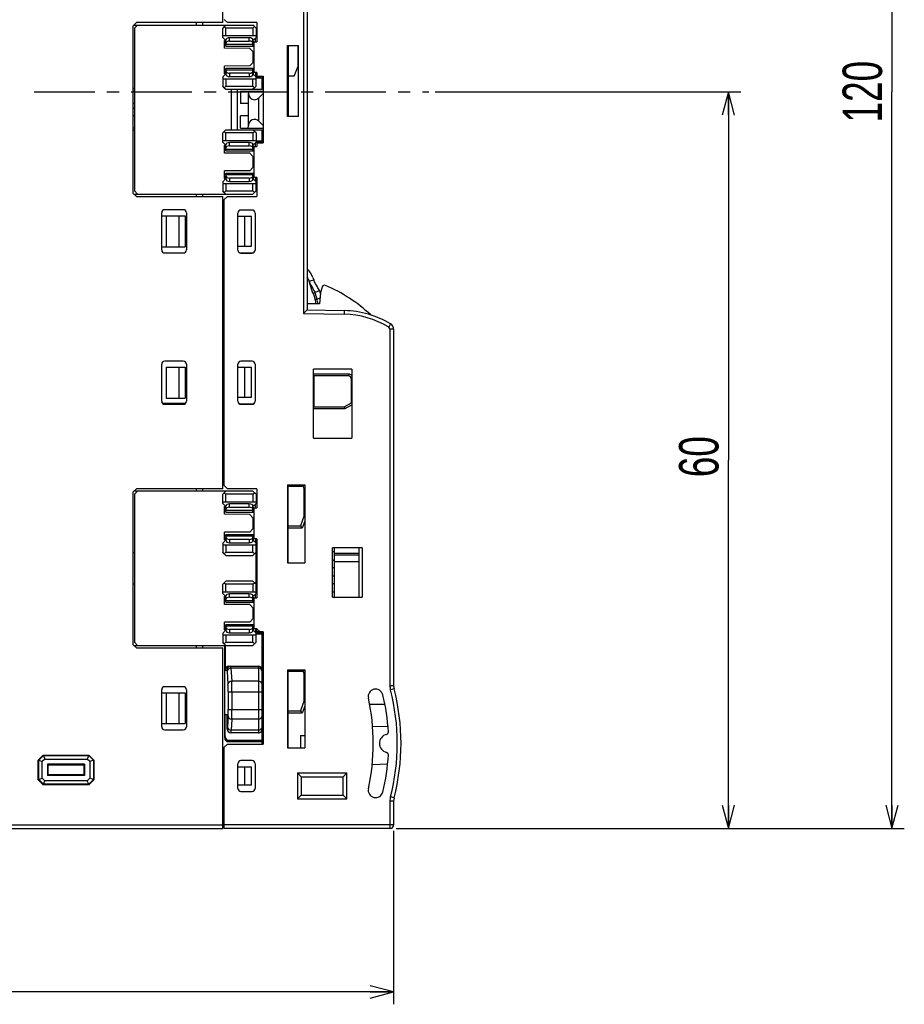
# Model space of a CAD drawing. Extents: x 0 to 238, y 0 to 170.
# Tile 24 of 28: x 167 to 238, y 0 to 80. Entities that reach past the tile are written whole.
import ezdxf

# ---------------------------------------------------------------- set-up
doc = ezdxf.new("R2010")
doc.units = 0
doc.header["$LTSCALE"] = 13.1087
doc.header["$MEASUREMENT"] = 0
doc.linetypes.add('CENTER', pattern=[0.6, 0.375, -0.075, 0.075, -0.075])
doc.layers.get('0').update_dxf_attribs({"linetype": 'CONTINUOUS'})
doc.layers.add('DEFAULT_1', color=7, linetype='CENTER')
doc.styles.add('TEXTSTYLE_2', font='txt', dxfattribs={"width": 0.7})
doc.dimstyles.new('DIMSTYLE_1', dxfattribs={"dimtxt": 3.2, "dimasz": 1.9, "dimexe": 1, "dimexo": 0.5, "dimgap": 0.8, "dimtad": 1, "dimdec": 3, "dimtxsty": 'TEXTSTYLE_2', "dimblk": 'OPEN', "dimblk1": 'OPEN', "dimblk2": 'OPEN', "dimcen": 0.09, "dimazin": 3, "dimtp": 0.001969, "dimtm": 0.001969, "dimtfac": 1, "dimtdec": 0, "dimtofl": 0, "dimtmove": 0, "dimatfit": 3, "dimtolj": 1})

# ---------------------------------------------------------------- blocks, each defined once
blk = doc.blocks.new('_OPEN')
at = {"color": 0, "linetype": 'BYBLOCK'}
for p, q in [((0, 0), (-1, 0.263)), ((-1, -0.263), (0, 0)), ((-1, 0), (0, 0))]:
    blk.add_line(p, q, dxfattribs=at)
blk = doc.blocks.new('*D1')
at = {"color": 2, "linetype": 'CONTINUOUS'}
for p, q in [((197.149, 133.757), (236.54, 133.757)), ((236.54, 133.757), (238.34, 133.757)), ((237.34, 133.757), (237.34, 74.008)), ((237.34, 14.259), (237.34, 74.008)), ((197.149, 14.259), (236.54, 14.259)), ((236.54, 14.259), (238.34, 14.259))]:
    blk.add_line(p, q, dxfattribs=at)
at = {"color": 2, "linetype": 'CONTINUOUS', "xscale": 1.9, "yscale": 1.9, "zscale": 1.9}
for p, rotation in [((237.34, 133.757), 90), ((237.34, 14.259), 270)]:
    blk.add_blockref('_OPEN', p, dxfattribs=dict(at, rotation=rotation))
at = {"color": 2, "linetype": 'CONTINUOUS', "insert": (233.34, 74.008), "char_height": 3.2, "width": 6.72, "attachment_point": 2, "rotation": 90, "style": 'TEXTSTYLE_2'}
blk.add_mtext('120', dxfattribs=at)
blk = doc.blocks.new('*D2')
at = {"color": 2, "linetype": 'CONTINUOUS'}
for p, q in [((121.4, 19.55), (121.4, 1.802)), ((196.949, 14.059), (196.949, 1.802)), ((121.4, 1.802), (121.4, 0.002)), ((196.949, 1.802), (196.949, 0.002)), ((121.4, 1.002), (159.174, 1.002)), ((196.949, 1.002), (159.174, 1.002))]:
    blk.add_line(p, q, dxfattribs=at)
at = {"color": 2, "linetype": 'CONTINUOUS', "xscale": 1.9, "yscale": 1.9, "zscale": 1.9, "rotation": 180}
blk.add_blockref('_OPEN', (121.4, 1.002), dxfattribs=at)
at = {"color": 2, "linetype": 'CONTINUOUS', "xscale": 1.9, "yscale": 1.9, "zscale": 1.9}
blk.add_blockref('_OPEN', (196.949, 1.002), dxfattribs=at)
at = {"color": 2, "linetype": 'CONTINUOUS', "insert": (159.174, 5.002), "char_height": 3.2, "width": 4.48, "attachment_point": 2, "style": 'TEXTSTYLE_2'}
blk.add_mtext('76', dxfattribs=at)
blk = doc.blocks.new('*D6')
at = {"color": 2, "linetype": 'CONTINUOUS'}
for p, q in [((200.314, 74.009), (223.281, 74.009)), ((223.281, 74.009), (225.081, 74.009)), ((224.081, 74.009), (224.081, 44.134)), ((224.081, 14.259), (224.081, 44.134)), ((197.149, 14.259), (223.281, 14.259)), ((223.281, 14.259), (225.081, 14.259))]:
    blk.add_line(p, q, dxfattribs=at)
at = {"color": 2, "linetype": 'CONTINUOUS', "xscale": 1.9, "yscale": 1.9, "zscale": 1.9}
for p, rotation in [((224.081, 74.009), 90), ((224.081, 14.259), 270)]:
    blk.add_blockref('_OPEN', p, dxfattribs=dict(at, rotation=rotation))
at = {"color": 2, "linetype": 'CONTINUOUS', "insert": (220.081, 44.411), "char_height": 3.2, "width": 4.48, "attachment_point": 2, "rotation": 90, "style": 'TEXTSTYLE_2'}
blk.add_mtext('60', dxfattribs=at)

msp = doc.modelspace()

# ---------------------------------------------------------------- linework, layer by layer
at = {"color": 7, "linetype": 'CONTINUOUS'}
for p, q in [((189.6489, 92.0031), (189.6489, 56.0139)), ((189.9487, 91.7082), (189.9487, 56.3088)), ((183.0989, 79.6082), (183.0989, 89.0583)), ((183.224, 79.8583), (183.4741, 79.6082)), ((175.8488, 79.3585), (176.0989, 79.6082)), ((175.8488, 65.7585), (175.8488, 79.3585)), ((175.8991, 79.4081), (185.5486, 79.4081)), ((176.1988, 79.4081), (175.9491, 79.1583)), ((175.9491, 79.1583), (175.9491, 65.9587)), ((183.0989, 79.6082), (176.0989, 79.6082)), ((180.9489, 79.6082), (180.9489, 79.4081)), ((181.4491, 79.6082), (181.4491, 79.4081)), ((183.224, 79.2834), (183.0989, 79.1583)), ((183.0989, 78.4083), (183.0989, 79.1583)), ((183.224, 79.2834), (183.3487, 79.4081)), ((183.224, 79.2834), (183.3487, 79.1583)), ((185.5486, 79.1583), (183.3487, 79.1583)), ((183.3487, 78.5585), (183.3487, 79.1583)), ((185.8739, 79.6082), (183.4741, 79.6082)), ((185.6741, 79.2834), (185.5486, 79.4081)), ((185.5486, 79.1583), (185.6741, 79.2834)), ((185.5486, 79.1583), (185.5486, 78.5585)), ((185.7988, 79.1583), (185.6741, 79.2834)), ((185.7988, 79.1583), (185.7988, 78.4083)), ((185.8739, 79.6082), (185.8739, 78.0583)), ((183.0989, 78.5585), (185.7988, 78.5585)), ((183.3487, 78.1582), (183.0989, 78.4083)), ((185.2489, 78.3835), (183.6491, 78.3835)), ((183.6491, 78.1155), (183.6491, 78.3835)), ((185.2489, 78.1155), (185.2489, 78.3835)), ((185.7988, 78.4083), (185.5486, 78.1582)), ((185.7488, 78.0583), (185.7488, 78.3584)), ((185.8739, 78.5082), (185.7988, 78.5082)), ((185.8739, 78.4083), (185.7988, 78.4083)), ((183.3487, 78.1582), (183.2488, 78.1582)), ((183.2488, 77.535), (183.2488, 78.1582)), ((183.3487, 78.0583), (183.2488, 78.0583)), ((183.2488, 77.9818), (183.3487, 77.9825)), ((183.3487, 77.7824), (183.2488, 77.7582)), ((185.2899, 77.5171), (183.2488, 77.535)), ((183.3473, 77.782), (183.3473, 77.8895)), ((183.3487, 77.7062), (183.3487, 78.1906)), ((183.3487, 77.8585), (185.5486, 77.8585)), ((183.3487, 77.7062), (185.6238, 77.7062)), ((183.6491, 78.1155), (185.2489, 78.1155)), ((185.2899, 77.5171), (185.5486, 77.2583)), ((185.5486, 77.7062), (185.5486, 78.1906)), ((185.6238, 78.0562), (185.5486, 78.0562)), ((185.5576, 78.0583), (185.5576, 78.1672)), ((185.5576, 78.0583), (185.8739, 78.0583)), ((185.6238, 78.0583), (185.6238, 75.5586)), ((188.3488, 77.7582), (189.2486, 77.7582)), ((188.3488, 72.0085), (188.3488, 77.7582)), ((188.3987, 77.7582), (188.3987, 72.0085)), ((189.1987, 76.0826), (189.1987, 77.7582)), ((189.2486, 72.0085), (189.2486, 77.7582)), ((185.5486, 77.2583), (185.5486, 76.3585)), ((185.5486, 77.2081), (185.6238, 77.2081)), ((185.2899, 76.0995), (183.2488, 76.0815)), ((183.2488, 75.4583), (183.2488, 76.0815)), ((183.2488, 75.8583), (183.3487, 75.8342)), ((183.3487, 75.9107), (185.6238, 75.9107)), ((183.3487, 75.9107), (183.3487, 75.4259)), ((185.5486, 76.3585), (185.2899, 76.0995)), ((185.5486, 76.4081), (185.6238, 76.4081)), ((185.5486, 75.4259), (185.5486, 75.9107)), ((188.8986, 75.2582), (189.1987, 76.0826)), ((183.3487, 75.4583), (183.0989, 75.2086)), ((183.0989, 75.2086), (183.0989, 74.4582)), ((183.0989, 75.0584), (185.7988, 75.0584)), ((183.2488, 75.6351), (183.3487, 75.634)), ((183.2488, 75.5586), (183.3487, 75.5586)), ((183.3487, 75.4583), (183.2488, 75.4583)), ((183.3473, 75.7274), (183.3473, 75.8349)), ((185.5486, 75.7584), (183.3487, 75.7584)), ((183.3487, 75.0584), (183.3487, 74.4582)), ((185.2489, 75.5014), (183.6491, 75.5014)), ((183.6491, 75.5014), (183.6491, 75.2334)), ((183.6491, 75.2334), (185.2489, 75.2334)), ((185.2489, 75.5014), (185.2489, 75.2334)), ((185.5486, 75.5606), (185.6238, 75.5606)), ((185.5486, 75.4583), (185.7988, 75.2086)), ((185.5486, 74.4582), (185.5486, 75.0584)), ((185.6231, 75.5586), (185.5576, 75.5586)), ((185.5576, 75.5586), (185.5576, 75.4497)), ((185.8739, 75.5586), (185.6238, 75.5586)), ((185.7488, 75.5586), (185.7488, 75.2582)), ((186.1488, 75.2086), (185.7988, 75.2086)), ((185.7988, 74.4582), (185.7988, 75.2086)), ((186.299, 75.1083), (185.7988, 75.1083)), ((185.8739, 75.5586), (185.8739, 75.2582)), ((185.8739, 75.2582), (186.3737, 75.2582)), ((186.1488, 75.2582), (186.1488, 75.2086)), ((186.299, 74.2081), (186.299, 75.2582)), ((186.3737, 75.2582), (186.3737, 69.8584)), ((188.8986, 75.2582), (188.3987, 75.2582)), ((175.9491, 74.2584), (175.8488, 74.2584)), ((183.224, 74.3335), (183.0989, 74.4582)), ((183.224, 74.3335), (183.3487, 74.4582)), ((183.224, 74.3335), (183.3487, 74.2081)), ((183.3487, 74.4582), (185.5486, 74.4582)), ((185.5486, 74.4582), (185.6741, 74.3335)), ((185.6741, 74.3335), (185.5486, 74.2081)), ((185.7988, 74.4582), (185.6741, 74.3335)), ((175.9491, 74.0586), (175.8488, 74.0586)), ((183.3487, 74.2081), (186.299, 74.2081)), ((183.7989, 70.9085), (183.7989, 74.2081)), ((184.2988, 70.9085), (184.2988, 74.2081)), ((184.5489, 74.0586), (186.3737, 74.0586)), ((184.5489, 74.0586), (184.5489, 73.0582)), ((185.1521, 74.0586), (185.1738, 73.8584)), ((185.1738, 71.2585), (185.1738, 73.8584)), ((186.3737, 73.8512), (186.0275, 73.5047)), ((186.0275, 71.612), (186.0275, 73.5047)), ((175.9491, 73.0582), (175.8488, 73.0582)), ((175.8488, 72.6586), (175.9487, 72.6586)), ((185.1738, 73.0582), (184.5489, 73.0582)), ((175.9491, 72.0584), (175.8488, 72.0584)), ((185.1738, 72.0584), (184.5489, 72.0584)), ((184.5489, 71.0587), (184.5489, 72.0584)), ((189.2486, 72.0085), (188.3488, 72.0085)), ((185.1521, 71.0587), (185.1738, 71.2585)), ((186.3737, 71.2654), (186.0275, 71.612)), ((175.9491, 71.0587), (175.8488, 71.0587)), ((175.9491, 70.8582), (175.8488, 70.8582)), ((183.224, 70.7834), (183.0989, 70.6584)), ((183.0989, 69.9084), (183.0989, 70.6584)), ((183.224, 70.7834), (183.3487, 70.9085)), ((183.224, 70.7834), (183.3487, 70.6584)), ((183.3487, 70.9085), (186.299, 70.9085)), ((185.5486, 70.6584), (183.3487, 70.6584)), ((183.3487, 70.0583), (183.3487, 70.6584)), ((184.5489, 71.0587), (186.3737, 71.0587)), ((185.6741, 70.7834), (185.5486, 70.9085)), ((185.5486, 70.6584), (185.6741, 70.7834)), ((185.5486, 70.6584), (185.5486, 70.0583)), ((185.7988, 70.6584), (185.6741, 70.7834)), ((185.7988, 70.6584), (185.7988, 69.9084)), ((186.299, 69.8584), (186.299, 70.9085)), ((183.0989, 70.0583), (185.7988, 70.0583)), ((183.3487, 69.6586), (183.0989, 69.9084)), ((183.3487, 69.6586), (183.2488, 69.6586)), ((183.2488, 69.0351), (183.2488, 69.6586)), ((183.3487, 69.5584), (183.2488, 69.5584)), ((183.2488, 69.4819), (183.3487, 69.4829)), ((183.3487, 69.2066), (183.3487, 69.691)), ((185.2489, 69.8836), (183.6491, 69.8836)), ((183.6491, 69.6156), (183.6491, 69.8836)), ((183.6491, 69.6156), (185.2489, 69.6156)), ((185.2489, 69.6156), (185.2489, 69.8836)), ((185.7988, 69.9084), (185.5486, 69.6586)), ((185.5486, 69.2066), (185.5486, 69.691)), ((185.6238, 69.5563), (185.5486, 69.5563)), ((185.5576, 69.5584), (185.5576, 69.6669)), ((185.5576, 69.5584), (185.8739, 69.5584)), ((185.6238, 69.5584), (185.6238, 67.0583)), ((185.7488, 69.5584), (185.7488, 69.8584)), ((186.299, 70.0087), (185.7988, 70.0087)), ((186.1987, 69.9084), (185.7988, 69.9084)), ((185.8739, 69.8584), (186.3737, 69.8584)), ((185.8739, 69.8584), (185.8739, 69.5584)), ((186.1987, 69.8584), (186.1987, 69.9084)), ((183.3487, 69.2824), (183.2488, 69.2583)), ((185.2899, 69.0172), (183.2488, 69.0351)), ((183.3473, 69.2821), (183.3473, 69.3896)), ((183.3487, 69.3582), (185.5486, 69.3582)), ((183.3487, 69.2066), (185.6238, 69.2066)), ((185.2899, 69.0172), (185.5486, 68.7584)), ((185.5486, 68.7584), (185.5486, 67.8583)), ((185.5486, 68.7085), (185.6238, 68.7085)), ((185.5486, 67.9085), (185.6238, 67.9085)), ((185.2899, 67.5999), (183.2488, 67.582)), ((183.2488, 66.9584), (183.2488, 67.582)), ((183.2488, 67.3587), (183.3487, 67.3346)), ((183.2488, 67.1352), (183.3487, 67.1341)), ((183.3473, 67.2275), (183.3473, 67.335)), ((183.3487, 67.4104), (185.6238, 67.4104)), ((183.3487, 67.4104), (183.3487, 66.926)), ((185.5486, 67.2585), (183.3487, 67.2585)), ((185.5486, 67.8583), (185.2899, 67.5999)), ((185.5486, 66.926), (185.5486, 67.4104)), ((183.3487, 66.9584), (183.0989, 66.7083)), ((183.0989, 66.7083), (183.0989, 65.9587)), ((183.0989, 66.5584), (185.7988, 66.5584)), ((183.2488, 67.0583), (183.3487, 67.0583)), ((183.3487, 66.9584), (183.2488, 66.9584)), ((183.3487, 66.5584), (183.3487, 65.9587)), ((185.2489, 67.0015), (183.6491, 67.0015)), ((183.6491, 67.0015), (183.6491, 66.7331)), ((183.6491, 66.7331), (185.2489, 66.7331)), ((185.2489, 67.0015), (185.2489, 66.7331)), ((185.5486, 67.0604), (185.6238, 67.0604)), ((185.5486, 66.9584), (185.7988, 66.7083)), ((185.5486, 65.9587), (185.5486, 66.5584)), ((185.6231, 67.0583), (185.5576, 67.0583)), ((185.5576, 67.0583), (185.5576, 66.9501)), ((185.8739, 67.0583), (185.6238, 67.0583)), ((185.7488, 67.0583), (185.7488, 66.7586)), ((185.8739, 66.7083), (185.7988, 66.7083)), ((185.7988, 65.9587), (185.7988, 66.7083)), ((185.8739, 66.6084), (185.7988, 66.6084)), ((185.8739, 67.0583), (185.8739, 65.5087)), ((175.8488, 65.7585), (176.0989, 65.5087)), ((175.8991, 65.7086), (185.5486, 65.7086)), ((175.9491, 65.9587), (176.1988, 65.7086)), ((176.0989, 65.5087), (183.0989, 65.5087)), ((180.9489, 65.7086), (180.9489, 65.5087)), ((181.4491, 65.7086), (181.4491, 65.5087)), ((183.224, 65.8336), (183.0989, 65.9587)), ((183.0989, 41.809), (183.0989, 65.5087)), ((183.224, 65.8336), (183.3487, 65.9587)), ((183.224, 65.8336), (183.3487, 65.7086)), ((183.4741, 65.5087), (183.224, 65.2586)), ((183.3487, 65.9587), (185.5486, 65.9587)), ((183.4741, 65.5087), (185.8739, 65.5087)), ((185.5486, 65.9587), (185.6741, 65.8336)), ((185.6741, 65.8336), (185.5486, 65.7086)), ((185.7988, 65.9587), (185.6741, 65.8336)), ((183.224, 42.0591), (183.224, 65.2586)), ((178.1487, 61.1838), (178.1487, 64.1838)), ((178.1487, 63.9337), (180.049, 63.9337)), ((179.8988, 64.4336), (178.3988, 64.4336)), ((178.5087, 63.9337), (178.5087, 61.4336)), ((179.5481, 63.9337), (179.5481, 61.4336)), ((180.049, 63.9337), (180.049, 61.4336)), ((180.1489, 64.1838), (180.1489, 61.1838)), ((184.3236, 61.1587), (184.3236, 64.1587)), ((185.4388, 63.8834), (184.3236, 63.8834)), ((185.4739, 64.4084), (184.5737, 64.4084)), ((184.8989, 61.4836), (184.8989, 63.8834)), ((185.4388, 61.4836), (185.4388, 63.8834)), ((185.7237, 64.1587), (185.7237, 61.1587)), ((184.3236, 61.4836), (185.4388, 61.4836)), ((178.1487, 61.4336), (180.049, 61.4336)), ((178.3988, 60.9338), (179.8988, 60.9338)), ((184.4649, 60.9338), (185.5828, 60.9338)), ((184.5737, 60.9086), (185.4739, 60.9086)), ((190.0251, 58.8195), (190.0892, 58.6297)), ((190.0892, 58.6297), (190.4681, 58.7579)), ((190.0892, 58.6297), (190.1181, 58.5511)), ((190.4082, 57.6823), (190.0892, 58.6297)), ((190.1181, 58.5511), (190.1526, 58.474)), ((190.1526, 58.474), (190.1774, 58.4237)), ((190.1774, 58.4237), (190.2043, 58.3741)), ((190.2043, 58.3741), (190.2415, 58.309)), ((190.2415, 58.309), (190.4, 58.052)), ((190.4041, 58.9473), (190.4681, 58.7579)), ((190.4971, 58.6786), (190.4681, 58.7579)), ((190.5312, 58.6018), (190.4971, 58.6786)), ((190.5825, 58.5015), (190.5312, 58.6018)), ((190.6201, 58.4368), (190.5825, 58.5015)), ((190.699, 58.3079), (190.6201, 58.4368)), ((190.7775, 58.1791), (190.699, 58.3079)), ((190.4, 58.052), (190.4375, 57.9869)), ((190.4082, 57.6823), (190.5526, 57.7309)), ((190.4082, 57.6823), (190.4406, 57.5876)), ((190.4375, 57.9869), (190.464, 57.9373)), ((190.4406, 57.5876), (190.5901, 57.1435)), ((190.464, 57.9373), (190.4892, 57.8869)), ((190.4892, 57.8869), (190.5233, 57.8098)), ((190.5233, 57.8098), (190.5526, 57.7309)), ((190.9295, 57.858), (190.5526, 57.7309)), ((190.5526, 57.7309), (190.5846, 57.6362)), ((190.5846, 57.6362), (190.7341, 57.1924)), ((190.8147, 58.114), (190.7775, 58.1791)), ((190.8664, 58.0141), (190.8147, 58.114)), ((190.9001, 57.9369), (190.8664, 58.0141)), ((190.9295, 57.858), (190.9001, 57.9369)), ((190.9295, 57.858), (191.018, 57.5962)), ((191.0256, 57.6871), (190.9491, 56.8087)), ((191.1489, 58.1605), (191.0331, 57.7299)), ((190.9491, 56.8087), (189.9487, 56.8087)), ((190.5901, 57.1435), (190.7341, 57.1924)), ((190.7341, 57.1924), (190.9901, 57.2786)), ((189.9483, 56.3084), (189.6489, 56.0139)), ((189.6489, 56.0139), (192.9434, 55.9564)), ((189.9487, 56.3088), (192.9486, 56.2564)), ((192.9486, 56.2564), (192.9434, 55.9564)), ((196.7078, 55.1695), (196.5524, 54.9132)), ((196.9486, 54.7423), (196.6486, 54.7423)), ((196.6486, 54.7423), (196.6486, 25.8327)), ((196.9486, 54.7423), (196.9486, 25.8327)), ((178.1487, 48.9089), (178.1487, 51.9088)), ((179.8988, 52.1586), (178.3988, 52.1586)), ((180.1489, 51.9088), (180.1489, 48.9089)), ((184.3236, 48.9089), (184.3236, 51.9088)), ((185.4739, 52.1586), (184.5737, 52.1586)), ((185.7237, 51.9088), (185.7237, 48.9089)), ((178.5087, 51.659), (180.049, 51.659)), ((178.5087, 51.659), (178.5087, 49.1586)), ((179.5481, 51.659), (179.5481, 49.1586)), ((180.049, 51.659), (180.049, 49.1586)), ((185.4388, 51.6339), (184.3236, 51.6339)), ((184.8989, 49.2337), (184.8989, 51.6339)), ((185.4388, 49.2337), (185.4388, 51.6339)), ((193.5487, 51.5088), (190.4488, 51.5088)), ((190.4488, 45.9089), (190.4488, 51.5088)), ((193.2986, 51.1089), (190.4488, 51.1089)), ((193.2986, 51.1089), (193.2986, 50.959)), ((193.5487, 51.5088), (193.5487, 45.9089)), ((190.4488, 51.0086), (190.4985, 50.959)), ((193.2986, 50.959), (190.4985, 50.959)), ((190.4985, 48.4589), (190.4985, 50.959)), ((193.5484, 50.7589), (193.4984, 50.7589)), ((193.4984, 50.7589), (193.4984, 48.759)), ((178.199, 48.759), (180.099, 48.759)), ((178.5087, 49.1586), (180.049, 49.1586)), ((184.3236, 49.2337), (185.4388, 49.2337)), ((193.4984, 48.759), (192.9789, 48.4589)), ((193.5484, 48.7301), (193.4984, 48.759)), ((178.3988, 48.6591), (179.8988, 48.6591)), ((184.4649, 48.6839), (185.5828, 48.6839)), ((184.5737, 48.6591), (185.4739, 48.6591)), ((190.4488, 48.409), (190.4985, 48.4586)), ((190.4488, 48.3091), (193.0192, 48.3091)), ((190.4985, 48.4589), (192.9789, 48.4589)), ((193.0192, 48.3091), (192.9789, 48.4586)), ((193.0192, 48.3091), (193.5487, 48.6143)), ((190.4488, 45.9089), (193.5487, 45.9089)), ((176.0989, 41.809), (175.8488, 41.5589)), ((175.8488, 29.1592), (175.8488, 41.5589)), ((185.5486, 41.6092), (175.8991, 41.6092)), ((176.1988, 41.6092), (175.9491, 41.3591)), ((183.0989, 41.809), (176.0989, 41.809)), ((180.9489, 41.809), (180.9489, 41.6092)), ((181.4491, 41.809), (181.4491, 41.6092)), ((183.224, 42.0591), (183.4741, 41.809)), ((183.224, 41.4838), (183.3487, 41.6092)), ((185.8739, 41.809), (183.4741, 41.809)), ((185.7988, 41.3591), (185.5486, 41.6092)), ((185.8739, 41.809), (185.8739, 40.2591)), ((188.3488, 42.1356), (189.7488, 42.1346)), ((188.3488, 42.1356), (188.3488, 35.8091)), ((188.3488, 42.0591), (189.7488, 42.0591)), ((188.3987, 35.8091), (188.3987, 42.0584)), ((188.3987, 42.0088), (189.4987, 42.0088)), ((189.4987, 42.0088), (189.4987, 42.0584)), ((189.6985, 41.809), (189.7481, 41.809)), ((189.6985, 39.6331), (189.6985, 41.809)), ((189.7488, 42.1346), (189.7488, 35.8091)), ((175.9491, 41.3591), (175.9491, 29.3593)), ((183.224, 41.4838), (183.0989, 41.3591)), ((183.0989, 40.6091), (183.0989, 41.3591)), ((183.0989, 40.759), (185.7988, 40.759)), ((183.224, 41.4838), (183.3487, 41.3591)), ((185.5486, 41.3591), (183.3487, 41.3591)), ((183.3487, 40.759), (183.3487, 41.3591)), ((185.5486, 41.3591), (185.6741, 41.4838)), ((185.5486, 41.3591), (185.5486, 40.759)), ((185.7988, 41.3591), (185.7988, 40.6091)), ((183.3487, 40.359), (183.0989, 40.6091)), ((183.3487, 40.359), (183.2488, 40.359)), ((183.2488, 39.7358), (183.2488, 40.359)), ((183.3487, 40.2591), (183.2488, 40.2591)), ((183.2488, 40.1822), (183.3487, 40.1833)), ((183.3487, 39.9831), (183.2488, 39.959)), ((183.3473, 39.9824), (183.3473, 40.0899)), ((183.3487, 39.907), (183.3487, 40.3914)), ((183.3487, 40.0589), (185.5486, 40.0589)), ((185.2489, 40.5843), (183.6491, 40.5843)), ((183.6491, 40.3159), (183.6491, 40.5843)), ((183.6491, 40.3159), (185.2489, 40.3159)), ((185.2489, 40.3159), (185.2489, 40.5843)), ((185.7988, 40.6091), (185.5486, 40.359)), ((185.5486, 39.907), (185.5486, 40.3914)), ((185.6238, 40.257), (185.5486, 40.257)), ((185.5576, 40.2591), (185.5576, 40.3676)), ((185.5576, 40.2591), (185.8739, 40.2591)), ((185.6238, 40.2591), (185.6238, 37.759)), ((185.7488, 40.2591), (185.7488, 40.5591)), ((185.8739, 40.709), (185.7988, 40.709)), ((185.8739, 40.6091), (185.7988, 40.6091)), ((185.2899, 39.7179), (183.2488, 39.7358)), ((183.3487, 39.907), (185.6238, 39.907)), ((185.2899, 39.7179), (185.5486, 39.4588)), ((185.5486, 39.4588), (185.5486, 38.559)), ((185.5486, 39.4092), (185.6238, 39.4092)), ((189.6985, 39.6331), (189.3988, 38.8091)), ((189.7488, 39.186), (189.5387, 38.6092)), ((189.6992, 39.6331), (189.7481, 39.6245)), ((185.5486, 38.559), (185.2899, 38.3002)), ((185.5486, 38.6092), (185.6238, 38.6092)), ((188.3488, 38.509), (188.3987, 38.51)), ((188.3987, 38.8091), (189.3988, 38.8091)), ((189.5387, 38.6092), (188.3987, 38.6092)), ((189.3988, 38.8091), (189.5387, 38.6092)), ((183.3487, 37.6591), (183.0989, 37.409)), ((185.2899, 38.3002), (183.2488, 38.2827)), ((183.2488, 37.6591), (183.2488, 38.2827)), ((183.2488, 38.0591), (183.3487, 38.0353)), ((183.2488, 37.8355), (183.3487, 37.8348)), ((183.2488, 37.759), (183.3487, 37.759)), ((183.3487, 37.6591), (183.2488, 37.6591)), ((183.3473, 37.9278), (183.3473, 38.0353)), ((183.3487, 38.1111), (185.6238, 38.1111)), ((183.3487, 38.1111), (183.3487, 37.6267)), ((185.5486, 37.9588), (183.3487, 37.9588)), ((185.2489, 37.7018), (183.6491, 37.7018)), ((183.6491, 37.7018), (183.6491, 37.4338)), ((185.2489, 37.7018), (185.2489, 37.4338)), ((185.5486, 37.6267), (185.5486, 38.1111)), ((185.5486, 37.7611), (185.6238, 37.7611)), ((185.5486, 37.6591), (185.7988, 37.409)), ((185.6231, 37.759), (185.5576, 37.759)), ((185.5576, 37.759), (185.5576, 37.6505)), ((185.8739, 37.759), (185.6238, 37.759)), ((185.7488, 37.759), (185.7488, 37.4593)), ((185.8739, 37.759), (185.8739, 32.9594)), ((183.0989, 37.409), (183.0989, 36.659)), ((183.0989, 37.2592), (185.7988, 37.2592)), ((183.3487, 37.2592), (183.3487, 36.659)), ((183.6491, 37.4338), (185.2489, 37.4338)), ((185.5486, 36.659), (185.5486, 37.2592)), ((185.8739, 37.409), (185.7988, 37.409)), ((185.7988, 33.3091), (185.7988, 37.409)), ((185.8739, 37.3091), (185.7988, 37.3091)), ((194.3986, 37.009), (191.9984, 37.009)), ((191.9984, 33.009), (191.9984, 37.009)), ((192.1486, 33.009), (192.1486, 37.009)), ((194.1488, 33.009), (194.1488, 37.009)), ((194.3986, 37.009), (194.3986, 33.009)), ((175.9491, 36.6091), (175.8488, 36.6091)), ((183.224, 36.534), (183.0989, 36.659)), ((183.224, 36.534), (183.3487, 36.659)), ((183.224, 36.534), (183.3487, 36.4093)), ((183.3487, 36.659), (185.5486, 36.659)), ((183.3487, 36.4093), (185.5486, 36.4093)), ((185.5486, 36.659), (185.6741, 36.534)), ((185.6741, 36.534), (185.5486, 36.4093)), ((185.7988, 36.659), (185.6741, 36.534)), ((185.8739, 36.3052), (185.7988, 36.3045)), ((192.1486, 36.5918), (194.1488, 36.5918)), ((192.1486, 36.4506), (194.1488, 36.4506)), ((188.3488, 35.8091), (189.7488, 35.8091)), ((192.1486, 35.9091), (194.1488, 35.9091)), ((185.8739, 34.4129), (185.7988, 34.4136)), ((175.8488, 34.1094), (175.9491, 34.1094)), ((183.224, 34.1841), (183.0989, 34.0591)), ((183.0989, 33.3091), (183.0989, 34.0591)), ((183.224, 34.1841), (183.3487, 34.3092)), ((183.224, 34.1841), (183.3487, 34.0591)), ((185.5486, 34.3092), (183.3487, 34.3092)), ((185.5486, 34.0591), (183.3487, 34.0591)), ((183.3487, 33.4589), (183.3487, 34.0591)), ((185.6741, 34.1841), (185.5486, 34.3092)), ((185.5486, 34.0591), (185.6741, 34.1841)), ((185.5486, 34.0591), (185.5486, 33.4589)), ((185.7988, 34.0591), (185.6741, 34.1841)), ((183.0989, 33.4589), (185.7988, 33.4589)), ((183.3487, 33.0593), (183.0989, 33.3091)), ((183.3487, 33.0593), (183.2488, 33.0593)), ((183.2488, 32.4357), (183.2488, 33.0593)), ((183.3487, 32.9594), (183.2488, 32.9594)), ((183.2488, 32.8826), (183.3487, 32.8836)), ((183.3473, 32.6828), (183.3473, 32.7902)), ((183.3487, 32.6073), (183.3487, 33.0917)), ((183.3487, 32.7589), (185.5486, 32.7589)), ((185.2489, 33.2846), (183.6491, 33.2846)), ((183.6491, 33.0163), (183.6491, 33.2846)), ((183.6491, 33.0163), (185.2489, 33.0163)), ((185.2489, 33.0163), (185.2489, 33.2846)), ((185.7988, 33.3091), (185.5486, 33.0593)), ((185.5486, 32.6073), (185.5486, 33.0917)), ((185.6238, 32.957), (185.5486, 32.957)), ((185.5576, 32.9594), (185.5576, 33.0676)), ((185.5576, 32.9594), (185.8739, 32.9594)), ((185.6238, 32.9594), (185.6238, 30.459)), ((185.7488, 32.9594), (185.7488, 33.2591)), ((185.8739, 33.4093), (185.7988, 33.4093)), ((185.8739, 33.3091), (185.7988, 33.3091)), ((191.9984, 33.009), (194.3986, 33.009)), ((183.3487, 32.6831), (183.2488, 32.659)), ((185.2899, 32.4179), (183.2488, 32.4357)), ((183.3487, 32.6073), (185.6238, 32.6073)), ((185.2899, 32.4179), (185.5486, 32.1591)), ((185.5486, 32.1591), (185.5486, 31.2589)), ((185.5486, 32.1092), (185.6238, 32.1092)), ((185.5486, 31.2589), (185.2899, 31.0006)), ((185.5486, 31.3092), (185.6238, 31.3092)), ((183.3487, 30.3591), (183.0989, 30.109)), ((185.2899, 31.0006), (183.2488, 30.9826)), ((183.2488, 30.3591), (183.2488, 30.9826)), ((183.2488, 30.7594), (183.3487, 30.7353)), ((183.2488, 30.5358), (183.3487, 30.5348)), ((183.2488, 30.459), (183.3487, 30.459)), ((183.3487, 30.3591), (183.2488, 30.3591)), ((183.3473, 30.6281), (183.3473, 30.7356)), ((183.3487, 30.8111), (185.6238, 30.8111)), ((183.3487, 30.8111), (183.3487, 30.3267)), ((185.5486, 30.6592), (183.3487, 30.6592)), ((185.2489, 30.4022), (183.6491, 30.4022)), ((183.6491, 30.4022), (183.6491, 30.1338)), ((185.2489, 30.4022), (185.2489, 30.1338)), ((185.5486, 30.3267), (185.5486, 30.8111)), ((185.5486, 30.4611), (185.6238, 30.4611)), ((185.5486, 30.3591), (185.7988, 30.109)), ((185.6231, 30.459), (185.5576, 30.459)), ((185.5576, 30.459), (185.5576, 30.3508)), ((185.8739, 30.459), (185.6238, 30.459)), ((185.7488, 30.459), (185.7488, 30.1593)), ((185.8739, 30.2092), (185.8739, 30.4611)), ((186.124, 30.2092), (185.8739, 30.459)), ((183.0989, 30.109), (183.0989, 29.3593)), ((183.0989, 29.9591), (185.7988, 29.9591)), ((183.3487, 29.9591), (183.3487, 29.3593)), ((183.6491, 30.1338), (185.2489, 30.1338)), ((185.5486, 29.3593), (185.5486, 29.9591)), ((186.1488, 30.109), (185.7988, 30.109)), ((185.7988, 29.3593), (185.7988, 30.109)), ((186.299, 30.0091), (185.7988, 30.0091)), ((186.3737, 30.2092), (185.8739, 30.2092)), ((186.1488, 30.2092), (186.1488, 30.109)), ((186.299, 21.1092), (186.299, 30.2092)), ((186.3737, 30.2092), (186.3737, 21.1092)), ((176.0989, 28.9094), (175.8488, 29.1592)), ((175.8991, 29.1093), (183.2991, 29.1093)), ((175.9491, 29.3593), (176.1988, 29.1093)), ((176.0989, 28.9094), (183.0989, 28.9094)), ((180.9489, 29.1093), (180.9489, 28.9094)), ((181.4491, 29.1093), (181.4491, 28.9094)), ((183.224, 29.2343), (183.0989, 29.3593)), ((183.0989, 14.2594), (183.0989, 28.9094)), ((183.224, 29.2343), (183.3487, 29.3593)), ((183.224, 29.2343), (183.3487, 29.1093)), ((183.255, 21.6005), (183.255, 29.1093)), ((183.2991, 29.1093), (183.2991, 27.1108)), ((183.3487, 29.3593), (185.5486, 29.3593)), ((183.3487, 29.1093), (185.5486, 29.1093)), ((185.5486, 29.3593), (185.6741, 29.2343)), ((185.6741, 29.2343), (185.5486, 29.1093)), ((185.7988, 29.3593), (185.6741, 29.2343)), ((183.5991, 27.4095), (185.9986, 27.4095)), ((183.749, 27.4033), (183.7476, 27.4081)), ((183.7517, 27.3853), (183.749, 27.4033)), ((183.7545, 27.3557), (183.7517, 27.3853)), ((183.7593, 27.2668), (183.7545, 27.3557)), ((185.9986, 27.2668), (183.7593, 27.2668)), ((183.7593, 27.2668), (183.8213, 26.2006)), ((185.9986, 27.4095), (185.9986, 22.0094)), ((183.2991, 27.109), (183.4465, 27.109)), ((183.4593, 27.0095), (183.5213, 25.9433)), ((188.3488, 27.1359), (189.7488, 27.1346)), ((188.3488, 27.1359), (188.3488, 20.8095)), ((188.3488, 27.0594), (189.7488, 27.0594)), ((188.3987, 20.8095), (188.3987, 27.0588)), ((188.3987, 27.0091), (189.4987, 27.0091)), ((189.4987, 27.0091), (189.4987, 27.0588)), ((189.6985, 26.8093), (189.7481, 26.8093)), ((189.6985, 24.6335), (189.6985, 26.8093)), ((189.7488, 27.1346), (189.7488, 20.8095)), ((179.8988, 25.7593), (178.3988, 25.7593)), ((185.9986, 26.2006), (183.8213, 26.2006)), ((196.9486, 25.8327), (196.6486, 25.8327)), ((196.981, 25.5802), (196.6906, 25.5044)), ((178.1487, 22.5093), (178.1487, 25.5092)), ((178.1487, 25.2591), (180.049, 25.2591)), ((178.5087, 25.2591), (178.5087, 22.7594)), ((179.5481, 25.2591), (179.5481, 22.7594)), ((180.049, 25.2591), (180.049, 22.7594)), ((180.1489, 25.5092), (180.1489, 22.5093)), ((183.5333, 25.3431), (186.299, 25.3431)), ((183.5333, 25.3431), (183.5333, 23.9021)), ((183.833, 25.3431), (183.833, 23.9021)), ((180.049, 24.0595), (180.1489, 24.0595)), ((189.6985, 24.6335), (189.3988, 23.8094)), ((189.7488, 24.1863), (189.5387, 23.6092)), ((189.6992, 24.6335), (189.7481, 24.6248)), ((196.2451, 24.3093), (195.0073, 24.3093)), ((183.2991, 23.5093), (183.4561, 23.5093)), ((183.2991, 21.7097), (183.2991, 23.5093)), ((183.4561, 22.3095), (183.4561, 23.5093)), ((183.5243, 23.3657), (183.4872, 22.4731)), ((183.5333, 23.9021), (186.299, 23.9021)), ((186.3737, 23.2596), (186.299, 23.2596)), ((188.3987, 23.2596), (188.3488, 23.2596)), ((188.3987, 23.8094), (189.3988, 23.8094)), ((189.5387, 23.6092), (188.3987, 23.6092)), ((189.3988, 23.809), (189.5387, 23.6092)), ((178.1487, 22.7594), (180.049, 22.7594)), ((183.8241, 23.1362), (183.7869, 22.2433)), ((185.9986, 23.1362), (183.8241, 23.1362)), ((195.2409, 22.5692), (196.4921, 22.5251)), ((178.3988, 22.2591), (179.8988, 22.2591)), ((183.255, 21.6005), (183.2991, 21.7097)), ((183.4716, 22.3095), (183.4561, 22.3095)), ((185.9986, 22.0094), (183.7562, 22.0094)), ((185.9986, 22.2433), (183.7869, 22.2433)), ((186.3737, 22.2591), (186.2949, 22.2591)), ((188.3987, 22.2591), (188.3488, 22.2591)), ((189.3988, 21.8092), (189.7488, 21.8092)), ((189.3988, 21.8092), (189.3988, 20.8095)), ((183.4741, 21.1092), (183.224, 20.8594)), ((183.224, 14.2594), (183.224, 20.8594)), ((183.4741, 21.1092), (186.3737, 21.1092)), ((183.5547, 21.3), (183.5981, 21.4096)), ((183.5547, 21.3), (186.299, 21.3)), ((183.5981, 21.4096), (186.299, 21.4096)), ((188.3488, 20.8095), (189.7488, 20.8095)), ((168.5491, 20.2093), (168.1492, 19.8094)), ((168.5653, 20.1701), (168.1885, 19.7932)), ((168.5491, 20.2093), (172.2491, 20.2093)), ((168.5491, 20.2093), (168.5653, 20.1701)), ((168.5653, 20.1701), (172.2329, 20.1701)), ((168.5653, 20.1701), (168.6804, 19.8928)), ((172.2329, 20.1701), (172.1179, 19.8928)), ((172.2491, 20.2093), (172.2329, 20.1701)), ((172.6098, 19.7932), (172.2329, 20.1701)), ((172.6491, 19.8094), (172.2491, 20.2093)), ((168.1492, 19.8094), (168.1885, 19.7932)), ((168.1492, 18.2095), (168.1492, 19.8094)), ((168.1885, 19.7932), (168.4658, 19.6781)), ((168.1885, 18.2257), (168.1885, 19.7932)), ((168.6804, 19.8928), (168.4658, 19.6781)), ((168.4658, 18.3408), (168.4658, 19.6781)), ((168.6804, 19.8928), (172.1179, 19.8928)), ((171.9015, 19.4618), (168.8968, 19.4618)), ((168.9491, 19.4094), (168.8968, 19.4618)), ((168.8968, 19.4618), (168.8968, 18.5571)), ((168.9491, 19.4094), (171.8491, 19.4094)), ((168.9491, 18.6095), (168.9491, 19.4094)), ((171.8491, 19.4094), (171.9015, 19.4618)), ((171.8491, 19.4094), (171.8491, 18.6095)), ((171.9015, 19.4618), (171.9015, 18.5571)), ((172.3325, 19.6781), (172.1179, 19.8928)), ((172.6098, 19.7932), (172.3325, 19.6781)), ((172.3325, 19.6781), (172.3325, 18.3408)), ((172.6491, 19.8094), (172.6098, 19.7932)), ((172.6098, 19.7932), (172.6098, 18.2257)), ((172.6491, 19.8094), (172.6491, 18.2095)), ((184.3236, 17.5095), (184.3236, 19.5093)), ((184.3236, 19.2592), (185.4388, 19.2592)), ((185.4739, 19.7594), (184.5737, 19.7594)), ((184.8989, 17.7592), (184.8989, 19.2592)), ((185.4388, 17.7592), (185.4388, 19.2592)), ((185.7237, 19.5093), (185.7237, 17.5095)), ((195.2133, 19.4487), (196.4642, 19.4924)), ((168.9491, 18.6095), (168.8968, 18.5571)), ((171.9015, 18.5571), (168.8968, 18.5571)), ((171.8491, 18.6095), (168.9491, 18.6095)), ((171.8491, 18.6095), (171.9015, 18.5571)), ((189.1487, 18.7593), (193.1487, 18.7593)), ((189.1487, 18.7593), (189.4484, 18.46)), ((189.1487, 18.7593), (189.1487, 16.6596)), ((189.4488, 18.4593), (192.8487, 18.4593)), ((189.4488, 18.4593), (189.4488, 16.9593)), ((192.8487, 16.9593), (192.8487, 18.4593)), ((193.1487, 18.7593), (192.849, 18.46)), ((193.1487, 16.6596), (193.1487, 18.7593)), ((168.1492, 18.2095), (168.1885, 18.2257)), ((168.5491, 17.8095), (168.1492, 18.2095)), ((168.1885, 18.2257), (168.4658, 18.3408)), ((168.5653, 17.8488), (168.1885, 18.2257)), ((168.6804, 18.1258), (168.4658, 18.3408)), ((168.5491, 17.8095), (168.5653, 17.8488)), ((172.2491, 17.8095), (168.5491, 17.8095)), ((168.5653, 17.8488), (168.6804, 18.1258)), ((172.2329, 17.8488), (168.5653, 17.8488)), ((172.1179, 18.1258), (168.6804, 18.1258)), ((172.1179, 18.1258), (172.3325, 18.3408)), ((172.2329, 17.8488), (172.1179, 18.1258)), ((172.2329, 17.8488), (172.6098, 18.2257)), ((172.2491, 17.8095), (172.2329, 17.8488)), ((172.2491, 17.8095), (172.6491, 18.2095)), ((172.6098, 18.2257), (172.3325, 18.3408)), ((172.6491, 18.2095), (172.6098, 18.2257)), ((185.4388, 17.7592), (184.3236, 17.7592)), ((184.5737, 17.2594), (185.4739, 17.2594)), ((189.1487, 16.6596), (189.4484, 16.9593)), ((189.4488, 16.9593), (192.8487, 16.9593)), ((193.1487, 16.6596), (192.849, 16.9593)), ((196.981, 16.7388), (196.6906, 16.8146)), ((183.0989, 16.0595), (183.224, 16.0595)), ((189.1487, 16.6596), (193.1487, 16.6596)), ((196.9486, 16.486), (196.6486, 16.486)), ((196.6486, 16.486), (196.6486, 14.2594)), ((196.9486, 16.486), (196.9486, 14.5595)), ((183.0989, 15.4593), (183.224, 15.4593)), ((183.0989, 15.3594), (183.1854, 15.3594)), ((183.2136, 14.5595), (183.1854, 15.3594)), ((149.174, 14.5595), (183.0989, 14.5595)), ((196.9486, 14.5595), (183.2136, 14.5595)), ((183.224, 14.2598), (183.2136, 14.5595)), ((123.6119, 14.2594), (183.0989, 14.2594)), ((196.6486, 14.2594), (183.224, 14.2594))]:
    msp.add_line(p, q, dxfattribs=at)
for centre, radius, start, end in [((185.6739, 71.2584), 0.5001, 44.995648, 179.989986), ((179.8989, 64.1835), 0.25, 0.054158, 90.018619), ((184.5736, 64.1584), 0.25, 89.974436, 179.944695), ((185.4742, 64.1589), 0.2495, 359.940526, 90.059475), ((178.3988, 61.1838), 0.2501, 179.996308, 270.003692), ((179.8991, 61.1836), 0.2499, 269.943423, 0.048495), ((184.5739, 61.1589), 0.2503, 180.044627, 269.963455), ((185.4739, 61.1584), 0.2498, 270.002696, 0.07009), ((188.891, 58.4381), 1.5964, 18.602627, 48.510904), ((186.6551, 46.9539), 12.2994, 46.697445, 67.210315), ((188.9648, 56.5978), 1.7145, 7.06644, 18.561919), ((188.9763, 56.5997), 1.8551, 6.4679, 18.634323), ((192.8178, 48.7572), 7.2003, 58.75609, 89.000304), ((192.8177, 48.7597), 7.4978, 58.746832, 89.000147), ((196.4496, 54.7425), 0.499, 359.986075, 58.841987), ((178.3988, 51.9086), 0.25, 89.987695, 179.94761), ((179.8991, 51.9087), 0.2498, 0.007557, 90.06522), ((184.5736, 51.9085), 0.25, 89.981339, 179.945884), ((185.4741, 51.909), 0.2495, 359.939345, 90.052565), ((193.2985, 50.7585), 0.3504, 44.43413, 89.984573), ((178.3987, 48.9091), 0.25, 180.053578, 270.019209), ((179.8991, 48.9089), 0.2498, 269.927877, 359.991254), ((184.5736, 48.9091), 0.25, 180.055305, 270.025564), ((185.4742, 48.9086), 0.2495, 269.940525, 0.059474), ((189.4986, 41.8089), 0.2, 0.040916, 89.959378), ((191.7946, 35.3891), 0.6741, 58.320191, 72.401176), ((191.8021, 36.0159), 0.6591, 287.332188, 301.723903), ((191.8027, 34.7199), 0.6575, 287.315551, 301.74054), ((191.7992, 32.8065), 0.6661, 58.352064, 72.591846), ((183.5993, 27.1093), 0.3002, 90.027527, 179.710273), ((183.7467, 27.1093), 0.3002, 90.020717, 180.046604), ((185.9987, 27.1092), 0.3002, 359.967046, 90.032952), ((189.4986, 26.8092), 0.2, 0.040684, 89.959315), ((178.399, 25.509), 0.2503, 90.049806, 179.958277), ((179.8988, 25.5092), 0.2501, 359.996884, 90.003115), ((171.9233, 25.4297), 11.6097, 359.572754, 2.535353), ((159.2883, 25.4458), 24.5446, 359.760425, 1.762281), ((195.4879, 24.9595), 0.5999, 13.806303, 192.349624), ((180.0524, 21.1595), 17.4963, 345.364826, 14.635174), ((178.1155, 21.1595), 17.1833, 347.661944, 12.338056), ((180.0467, 21.1591), 16.5019, 3.245704, 13.825943), ((180.057, 21.1595), 17.1917, 345.360799, 14.639201), ((168.8444, 23.8608), 14.6886, 358.068211, 0.160867), ((154.0477, 23.8539), 29.7853, 358.619395, 0.092699), ((179.8986, 22.5095), 0.2503, 270.048617, 359.951384), ((183.5548, 21.5995), 0.2995, 179.820274, 269.849101), ((183.5982, 21.7084), 0.2992, 179.760934, 269.900566), ((183.756, 22.3092), 0.2999, 179.958898, 270.041101), ((183.7714, 22.3092), 0.2998, 179.944506, 269.988094), ((185.9988, 22.3095), 0.3001, 269.948374, 359.984308), ((196.5489, 21.1593), 0.7501, 103.785392, 256.214608), ((180.0551, 21.1587), 16.4935, 346.171001, 356.755578), ((184.5739, 19.5091), 0.2503, 90.043444, 179.956558), ((185.4739, 19.5096), 0.2498, 359.928733, 89.990398), ((184.5739, 17.5097), 0.2503, 180.043442, 269.956556), ((185.4739, 17.5092), 0.2498, 270.009602, 0.071267), ((195.4879, 17.3592), 0.5999, 167.627584, 346.216489), ((197.9435, 16.4872), 0.9949, 165.348646, 180.070889), ((196.6485, 14.5595), 0.3001, 270.006332, 359.99367)]:
    msp.add_arc(centre, radius, start, end, dxfattribs=at)
for points in [[(183.6491, 78.3835), (183.483, 78.3835), (183.3487, 78.2974), (183.3487, 78.1906)], [(185.5486, 78.1906), (185.5486, 78.2974), (185.4143, 78.3835), (185.2489, 78.3835)], [(183.6491, 78.1155), (183.483, 78.1155), (183.3487, 78.029), (183.3487, 77.9226)], [(185.5486, 77.9226), (185.5486, 78.029), (185.4143, 78.1155), (185.2489, 78.1155)], [(185.5573, 78.0583), (185.5542, 78.059), (185.5507, 78.0576), (185.5486, 78.0552)], [(183.3487, 75.6943), (183.3487, 75.5875), (183.483, 75.5014), (183.6491, 75.5014)], [(183.3487, 75.4259), (183.3487, 75.3195), (183.483, 75.2334), (183.6491, 75.2334)], [(185.2489, 75.5014), (185.4143, 75.5014), (185.5486, 75.5875), (185.5486, 75.6943)], [(185.2489, 75.2334), (185.4143, 75.2334), (185.5486, 75.3195), (185.5486, 75.4259)], [(185.5486, 75.5613), (185.5507, 75.5586), (185.5542, 75.5576), (185.5573, 75.5586)], [(183.6491, 69.8836), (183.483, 69.8836), (183.3487, 69.7971), (183.3487, 69.691)], [(183.6491, 69.6156), (183.483, 69.6156), (183.3487, 69.5291), (183.3487, 69.4226)], [(185.5486, 69.691), (185.5486, 69.7971), (185.4143, 69.8836), (185.2489, 69.8836)], [(185.5486, 69.4226), (185.5486, 69.5291), (185.4143, 69.6156), (185.2489, 69.6156)], [(185.5573, 69.558), (185.5542, 69.5594), (185.5507, 69.558), (185.5486, 69.5553)], [(183.3487, 67.194), (183.3487, 67.088), (183.483, 67.0015), (183.6491, 67.0015)], [(185.2489, 67.0015), (185.4143, 67.0015), (185.5486, 67.088), (185.5486, 67.194)], [(183.3487, 66.926), (183.3487, 66.8196), (183.483, 66.7331), (183.6491, 66.7331)], [(185.2489, 66.7331), (185.4143, 66.7331), (185.5486, 66.8196), (185.5486, 66.926)], [(185.5486, 67.0617), (185.5507, 67.059), (185.5542, 67.0576), (185.5573, 67.059)], [(178.3988, 64.4336), (178.261, 64.4336), (178.1487, 64.3216), (178.1487, 64.1838)], [(190.0251, 58.8195), (190.0045, 58.8805), (189.979, 58.9401), (189.9487, 58.9969)], [(191.0331, 57.7299), (191.0297, 57.7157), (191.0269, 57.7016), (191.0256, 57.6871)], [(196.6486, 54.7423), (196.6486, 54.8119), (196.612, 54.877), (196.5524, 54.9132)], [(193.4984, 50.7589), (193.4984, 50.8694), (193.4092, 50.959), (193.2986, 50.959)], [(183.6491, 40.5843), (183.483, 40.5843), (183.3487, 40.4978), (183.3487, 40.3914)], [(183.6491, 40.3159), (183.483, 40.3159), (183.3487, 40.2298), (183.3487, 40.1233)], [(185.5486, 40.3914), (185.5486, 40.4978), (185.4143, 40.5843), (185.2489, 40.5843)], [(185.5486, 40.1233), (185.5486, 40.2298), (185.4143, 40.3159), (185.2489, 40.3159)], [(185.5573, 40.2587), (185.5542, 40.2598), (185.5507, 40.2587), (185.5486, 40.256)], [(183.3487, 37.8948), (183.3487, 37.7883), (183.483, 37.7018), (183.6491, 37.7018)], [(183.3487, 37.6267), (183.3487, 37.52), (183.483, 37.4338), (183.6491, 37.4338)], [(185.2489, 37.7018), (185.4143, 37.7018), (185.5486, 37.7883), (185.5486, 37.8948)], [(185.2489, 37.4338), (185.4143, 37.4338), (185.5486, 37.52), (185.5486, 37.6267)], [(185.5486, 37.7621), (185.5507, 37.7597), (185.5542, 37.7583), (185.5573, 37.7594)], [(191.9984, 36.6814), (192.0515, 36.698), (192.1018, 36.7214), (192.1486, 36.75)], [(192.1486, 34.6682), (192.1018, 34.6971), (192.0515, 34.7198), (191.9984, 34.7367)], [(183.6491, 33.2846), (183.483, 33.2846), (183.3487, 33.1978), (183.3487, 33.0917)], [(183.6491, 33.0163), (183.483, 33.0163), (183.3487, 32.9298), (183.3487, 32.8237)], [(185.5486, 33.0917), (185.5486, 33.1978), (185.4143, 33.2846), (185.2489, 33.2846)], [(185.5486, 32.8237), (185.5486, 32.9298), (185.4143, 33.0163), (185.2489, 33.0163)], [(185.5573, 32.9587), (185.5542, 32.9601), (185.5507, 32.9587), (185.5486, 32.956)], [(183.3487, 30.5947), (183.3487, 30.4886), (183.483, 30.4022), (183.6491, 30.4022)], [(185.2489, 30.4022), (185.4143, 30.4022), (185.5486, 30.4886), (185.5486, 30.5947)], [(185.5486, 30.4625), (185.5507, 30.4597), (185.5542, 30.4583), (185.5573, 30.4597)], [(183.3487, 30.3267), (183.3487, 30.2203), (183.483, 30.1338), (183.6491, 30.1338)], [(185.2489, 30.1338), (185.4143, 30.1338), (185.5486, 30.2203), (185.5486, 30.3267)], [(183.7593, 27.2668), (183.5953, 27.2641), (183.4624, 27.1497), (183.4593, 27.0095)], [(186.299, 27.0095), (186.299, 27.1518), (186.1646, 27.2668), (185.9986, 27.2668)], [(183.4593, 27.0095), (183.4554, 27.0746), (183.4513, 27.109), (183.4465, 27.109)], [(183.8213, 26.2006), (183.6577, 26.1982), (183.5243, 26.0838), (183.5213, 25.9433)], [(186.299, 25.9433), (186.299, 26.0852), (186.1646, 26.2006), (185.9986, 26.2006)], [(196.6486, 25.8327), (196.6486, 25.7217), (196.663, 25.6115), (196.6906, 25.5044)], [(196.9486, 25.8327), (196.9486, 25.7476), (196.9593, 25.6625), (196.981, 25.5802)], [(183.5243, 23.3657), (183.5282, 23.241), (183.6615, 23.139), (183.8241, 23.1362)], [(185.9986, 23.1362), (186.1646, 23.1362), (186.299, 23.2389), (186.299, 23.3657)], [(178.1487, 22.5093), (178.1487, 22.3715), (178.261, 22.2591), (178.3988, 22.2591)], [(183.4716, 22.3095), (183.4775, 22.3095), (183.483, 22.3673), (183.4872, 22.4731)], [(183.4872, 22.4731), (183.4909, 22.348), (183.6242, 22.2461), (183.7869, 22.2433)], [(185.9986, 22.2433), (186.1646, 22.2433), (186.299, 22.346), (186.299, 22.4731)], [(196.3702, 21.8878), (196.4639, 21.9105), (196.5276, 21.9973), (196.5221, 22.0935)], [(196.5221, 20.2252), (196.5276, 20.3217), (196.4639, 20.4078), (196.3702, 20.4309)], [(196.6906, 16.8146), (196.663, 16.7071), (196.6486, 16.5969), (196.6486, 16.486)]]:
    msp.add_open_spline(points, degree=3, dxfattribs=at)
for points, knots in [([(185.1738, 73.8584), (185.1738, 73.5822), (185.3978, 73.3586), (185.6741, 73.3586), (185.8063, 73.3586), (185.9338, 73.411), (186.0275, 73.5047)], [0, 0, 0, 0, 1, 1, 1, 2, 2, 2, 2]), ([(185.1738, 73.8584), (185.1738, 73.5822), (185.3978, 73.3586), (185.6741, 73.3586), (185.8063, 73.3586), (185.9338, 73.411), (186.0275, 73.5047)], [0, 0, 0, 0, 1, 1, 1, 2, 2, 2, 2]), ([(191.4193, 58.2931), (191.3177, 58.3358), (191.2006, 58.288), (191.1575, 58.186), (191.1541, 58.1777), (191.151, 58.1694), (191.1489, 58.1605)], [0, 0, 0, 0, 1, 1, 1, 2, 2, 2, 2]), ([(191.4193, 58.2931), (191.3177, 58.3358), (191.2006, 58.288), (191.1575, 58.186), (191.1541, 58.1777), (191.151, 58.1694), (191.1489, 58.1605)], [0, 0, 0, 0, 1, 1, 1, 2, 2, 2, 2]), ([(183.7714, 22.0094), (183.7727, 22.0108), (183.7734, 22.0132), (183.7734, 22.0132), (183.7734, 22.0132), (183.7752, 22.0215), (183.7752, 22.0215), (183.7752, 22.0215), (183.7776, 22.0421), (183.7776, 22.0421), (183.7776, 22.0421), (183.782, 22.1117), (183.782, 22.1117), (183.782, 22.1117), (183.7869, 22.2433), (183.7869, 22.2433)], [0, 0, 0, 0, 1, 1, 1, 2, 2, 2, 3, 3, 3, 4, 4, 4, 5, 5, 5, 5]), ([(183.7714, 22.0094), (183.7727, 22.0108), (183.7734, 22.0132), (183.7734, 22.0132), (183.7734, 22.0132), (183.7752, 22.0215), (183.7752, 22.0215), (183.7752, 22.0215), (183.7776, 22.0421), (183.7776, 22.0421), (183.7776, 22.0421), (183.782, 22.1117), (183.782, 22.1117), (183.782, 22.1117), (183.7869, 22.2433), (183.7869, 22.2433)], [0, 0, 0, 0, 1, 1, 1, 2, 2, 2, 3, 3, 3, 4, 4, 4, 5, 5, 5, 5])]:
    msp.add_open_spline(points, degree=3, knots=knots, dxfattribs=at)
at = {"layer": 'DEFAULT_1', "color": 2, "linetype": 'CENTER'}
msp.add_line((167.815, 74.0085), (199.8144, 74.0085), dxfattribs=at)

# ---------------------------------------------------------------- dimensions: what is measured, and where the dimension line sits
at = {"color": 2, "linetype": 'CONTINUOUS'}
for base, p1, p2, angle, text, picture, middle in [((237.34, 133.7572), (196.6486, 14.2594), (196.6486, 133.7572), 90, '120', '*D1', (237.34, 74.1483)), ((224.0807, 74.0085), (196.6486, 14.2594), (199.8144, 74.0085), 90, '60', '*D6', (224.0807, 44.4106)), ((121.4001, 1.0016), (196.9486, 14.5595), (121.4001, 20.0502), 180, '76', '*D2', (159.1744, 1.0016))]:
    dim = msp.add_linear_dim(base=base, p1=p1, p2=p2, angle=angle, text=text, dimstyle='DIMSTYLE_1', dxfattribs=at)
    dim.commit()
    dim.dimension.update_dxf_attribs({"geometry": picture, "text_midpoint": middle, "dimtype": 160})

doc.saveas('drawing.dxf')
